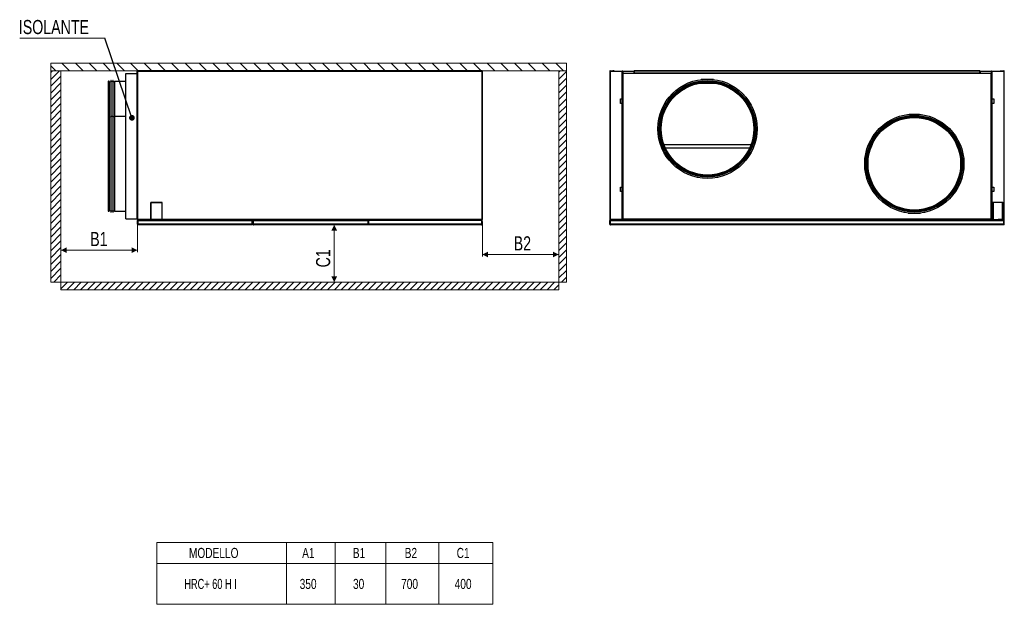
# Model space of a CAD drawing. Header units: millimetres. Extents: x 318 to 5748, y 437 to 3804.
# Tile 20 of 20: x 3170 to 5748, y 943 to 2473. Entities that reach past the tile are written whole.
import ezdxf

# ---------------------------------------------------------------- set-up
doc = ezdxf.new("R2010")
doc.units = ezdxf.units.MM
doc.header["$LTSCALE"] = 5
doc.styles.add('SLDTEXTSTYLE0', font='TXT', dxfattribs={"width": 0.75})
doc.styles.add('SLDTEXTSTYLE1', font='TXT', dxfattribs={"width": 0.681818})
doc.dimstyles.new('SLDDIMSTYLE0', dxfattribs={"dimtxt": 37.041667, "dimasz": 15, "dimexe": 0, "dimexo": 0.0625, "dimgap": 9.260417, "dimtad": 1, "dimdec": 0, "dimrnd": 1e-09, "dimzin": 12, "dimdsep": 46, "dimtxsty": 'SLDTEXTSTYLE0', "dimsah": 1, "dimcen": 0.09, "dimadec": 0, "dimazin": 3, "dimtfac": 1, "dimtdec": 0, "dimtofl": 0, "dimtmove": 0, "dimatfit": 3, "dimfxl": 1, "dimfrac": 2, "dimtolj": 1, "dimtzin": 12, "dimarcsym": 0})
doc.dimstyles.new('SLDDIMSTYLE1', dxfattribs={"dimtxt": 0.18, "dimasz": 15, "dimexe": 0, "dimexo": 0.0625, "dimgap": 0, "dimtad": 0, "dimtih": 1, "dimtoh": 1, "dimdec": 0, "dimrnd": 1e-09, "dimzin": 0, "dimdsep": 46, "dimtxsty": 'Standard', "dimblk1": 'DOT', "dimblk2": 'DOT', "dimsah": 1, "dimcen": 0.09, "dimadec": 0, "dimazin": 0, "dimtfac": 15, "dimtdec": 0, "dimtofl": 0, "dimtmove": 0, "dimatfit": 3, "dimldrblk": 'DOT', "dimfxl": 1, "dimfrac": 2, "dimtolj": 1, "dimtzin": 0, "dimarcsym": 0})

# ---------------------------------------------------------------- blocks, each defined once
blk = doc.blocks.new('SW_TABLEANNOTATION_0')
at = {"color": 0, "linetype": 'Continuous', "lineweight": 18}
for p, q in [((0, 0), (0, -55.5)), ((0, 0), (339.3, 0)), ((339.3, 0), (339.3, -55.5)), ((339.3, 0), (466.8, 0)), ((466.8, 0), (466.8, -55.5)), ((466.8, 0), (598.9, 0)), ((598.9, 0), (598.9, -55.5)), ((598.9, 0), (738.3, 0)), ((738.3, 0), (738.3, -55.5)), ((738.3, 0), (879.3, 0)), ((879.3, 0), (879.3, -55.5)), ((0, -55.5), (0, -162.2)), ((0, -55.5), (339.3, -55.5)), ((339.3, -55.5), (339.3, -162.2)), ((339.3, -55.5), (466.8, -55.5)), ((466.8, -55.5), (466.8, -162.2)), ((466.8, -55.5), (598.9, -55.5)), ((598.9, -55.5), (598.9, -162.2)), ((598.9, -55.5), (738.3, -55.5)), ((738.3, -55.5), (738.3, -162.2)), ((738.3, -55.5), (879.3, -55.5)), ((879.3, -55.5), (879.3, -162.2)), ((0, -162.2), (339.3, -162.2)), ((339.3, -162.2), (466.8, -162.2)), ((466.8, -162.2), (598.9, -162.2)), ((598.9, -162.2), (738.3, -162.2)), ((738.3, -162.2), (879.3, -162.2))]:
    blk.add_line(p, q, dxfattribs=at)
at = {"color": 0, "linetype": 'Continuous', "lineweight": 0, "attachment_point": 1}
for s, insert, char_height, style in [('MODELLO', (83.8, -14.5), 26.46, 'SLDTEXTSTYLE0'), ('A1', (380.2, -14.5), 26.46, 'SLDTEXTSTYLE0'), ('B1', (512.9, -14.5), 26.46, 'SLDTEXTSTYLE0'), ('B2', (648.7, -14.5), 26.46, 'SLDTEXTSTYLE0'), ('C1', (784.7, -14.5), 26.46, 'SLDTEXTSTYLE0'), ('HRC+ 60 H I', (71.6, -95.6), 26.458, 'SLDTEXTSTYLE1'), ('350', (373.7, -95.6), 26.46, 'SLDTEXTSTYLE0'), ('30', (513.3, -95.6), 26.46, 'SLDTEXTSTYLE0'), ('700', (639.3, -95.6), 26.46, 'SLDTEXTSTYLE0'), ('400', (779.5, -95.6), 26.46, 'SLDTEXTSTYLE0')]:
    blk.add_mtext(s, dxfattribs=dict(at, insert=insert, char_height=char_height, style=style))
blk = doc.blocks.new('_D_3')
at = {"color": 1, "linetype": 'Continuous', "lineweight": 0}
for p, q in [((3477.7, 1945.4), (3477.7, 1864.8)), ((3477.7, 1869.8), (3277.7, 1869.8))]:
    blk.add_line(p, q, dxfattribs=at)
at = {"color": 1, "linetype": 'Continuous', "lineweight": 18}
for points in [[(3277.7, 1869.8), (3292.7, 1862.3), (3292.7, 1877.3)], [(3477.7, 1869.8), (3462.7, 1877.3), (3462.7, 1862.3)]]:
    blk.add_solid(points, dxfattribs=at)
at = {"color": 1, "linetype": 'Continuous', "lineweight": 18, "insert": (3354.3, 1917.6), "char_height": 37.04, "attachment_point": 1, "style": 'SLDTEXTSTYLE0'}
blk.add_mtext('B1', dxfattribs=at)
blk = doc.blocks.new('_D_4')
at = {"color": 1, "linetype": 'Continuous', "lineweight": 0}
for p, q in [((4381, 1945.4), (4381, 1853.5)), ((4381, 1858.5), (4581, 1858.5))]:
    blk.add_line(p, q, dxfattribs=at)
at = {"color": 1, "linetype": 'Continuous', "lineweight": 18}
for points in [[(4381, 1858.5), (4396, 1851), (4396, 1866)], [(4581, 1858.5), (4566, 1866), (4566, 1851)]]:
    blk.add_solid(points, dxfattribs=at)
at = {"color": 1, "linetype": 'Continuous', "lineweight": 18, "insert": (4463.1, 1906.3), "char_height": 37.04, "attachment_point": 1, "style": 'SLDTEXTSTYLE0'}
blk.add_mtext('B2', dxfattribs=at)
blk = doc.blocks.new('_D_5')
at = {"color": 1, "linetype": 'Continuous', "lineweight": 0}
blk.add_line((3993.3, 1936.4), (3993.3, 1786.4), dxfattribs=at)
at = {"color": 1, "linetype": 'Continuous', "lineweight": 18}
for points in [[(3993.3, 1936.4), (3985.8, 1921.4), (4000.8, 1921.4)], [(3993.3, 1786.4), (4000.8, 1801.4), (3985.8, 1801.4)]]:
    blk.add_solid(points, dxfattribs=at)
at = {"color": 1, "linetype": 'Continuous', "lineweight": 18, "insert": (3945.6, 1824.8), "char_height": 37.04, "attachment_point": 1, "rotation": 90, "style": 'SLDTEXTSTYLE0'}
blk.add_mtext('C1', dxfattribs=at)
blk = doc.blocks.new('SW_NOTE_0')
at = {"color": 0, "linetype": 'Continuous', "lineweight": 0}
blk.add_line((-222.9, 0), (0, 0), dxfattribs=at)
at = {"color": 0, "linetype": 'Continuous', "lineweight": 0, "insert": (-225.1, 47.8), "char_height": 37.04, "attachment_point": 1, "style": 'SLDTEXTSTYLE0'}
blk.add_mtext('ISOLANTE', dxfattribs=at)
blk = doc.blocks.new('_Dot')
at = {"color": 0, "linetype": 'ByBlock', "lineweight": -2}
blk.add_line((-0.5, 0), (-1, 0), dxfattribs=at)
at = {"color": 0, "linetype": 'ByBlock', "const_width": 0.5}
blk.add_lwpolyline([(-0.25, 0, 1), (0.25, 0, 1)], format="xyb", close=True, dxfattribs=at)

msp = doc.modelspace()

# ---------------------------------------------------------------- hatches: boundary and pattern name
at = {"linetype": 'Continuous'}
h = msp.add_hatch(dxfattribs=at)
h.set_pattern_fill('ANSI31', scale=8, angle=90, style=0)
h.paths.add_polyline_path([(3250.9, 2359.6), (3250.9, 2339.6), (3277.7, 2339.6), (4581, 2339.6), (4601, 2339.6), (4601, 2359.6)], flags=0)
h = msp.add_hatch(dxfattribs=at)
h.set_pattern_fill('ANSI31', color=1, scale=4, style=0)
h.paths.add_polyline_path([(3250.9, 1786.4), (3277.7, 1786.4), (3277.7, 2339.6), (3250.9, 2339.6)], flags=0)
h = msp.add_hatch(dxfattribs=at)
h.set_pattern_fill('ANSI31', color=1, scale=4, style=0)
h.paths.add_polyline_path([(4601, 2339.6), (4581, 2339.6), (4581, 1786.4), (4601, 1786.4)], flags=0)
h = msp.add_hatch(dxfattribs=at)
h.set_pattern_fill('ANSI31', color=1, scale=4, style=0)
h.paths.add_polyline_path([(3277.7, 1786.4), (3277.7, 1766.4), (4581, 1766.4), (4581, 1786.4)], flags=0)

# ---------------------------------------------------------------- linework, layer by layer
at = {"color": 7, "linetype": 'Continuous', "lineweight": 18}
for p, q in [((3250.9, 2359.6), (4601, 2359.6)), ((3250.9, 2339.6), (3250.9, 2359.6)), ((4601, 2359.6), (4601, 2339.6)), ((4601, 2339.6), (3250.9, 2339.6))]:
    msp.add_line(p, q, dxfattribs=at)
at = {"color": 1, "linetype": 'Continuous', "lineweight": 18}
for p, q in [((3250.9, 2339.6), (3250.9, 1786.4)), ((3277.7, 1766.4), (3277.7, 2339.6)), ((4581, 2339.6), (4581, 1766.4)), ((4601, 1786.4), (4601, 2339.6)), ((3250.9, 1786.4), (4601, 1786.4)), ((4581, 1766.4), (3277.7, 1766.4))]:
    msp.add_line(p, q, dxfattribs=at)
at = {"color": 7, "linetype": 'Continuous', "lineweight": 25}
for p, q in [((3447.5, 2332.6), (3477.5, 2332.6)), ((3447.5, 1951.6), (3447.5, 2332.6)), ((3477.3, 2332.6), (3477.3, 2338.6)), ((3477.7, 2338.6), (3477.3, 2338.6)), ((3477.5, 1951.6), (3477.5, 2332.6)), ((3477.7, 2338.6), (3479, 2338.6)), ((3477.7, 2338.6), (3477.7, 1950.4)), ((3479, 1950.4), (3479, 2338.6)), ((3479, 2338.6), (3481, 2338.6)), ((3480.6, 2339.6), (3480.6, 2338.8)), ((3481, 2339.6), (3480.6, 2339.6)), ((3480.6, 2338.8), (3481, 2338.8)), ((3480.6, 2338.8), (3480.6, 2338.6)), ((4379.7, 2339.6), (3481, 2339.6)), ((3481, 2339.6), (3481, 2338.6)), ((3481, 2338.6), (4379.7, 2338.6)), ((4379.4, 2339.8), (4343.4, 2339.8)), ((4379.7, 2338.6), (4379.7, 2339.6)), ((4379.7, 2338.6), (4379.7, 1950.4)), ((4381, 2338.6), (4379.7, 2338.6)), ((4381, 1950.4), (4381, 2338.6)), ((4714.7, 2338.6), (4714.7, 1950.4)), ((4714.7, 2338.6), (4716, 2338.6)), ((4715.7, 2339.6), (4722.7, 2339.6)), ((4715.7, 2338.8), (4722.7, 2338.8)), ((4716, 2338.6), (4716, 1950.4)), ((4716, 2338.6), (4747.4, 2338.6)), ((4722.7, 2339.6), (4722.7, 2338.8)), ((4725.7, 2339.6), (4722.7, 2339.6)), ((4722.7, 2338.8), (4725.7, 2338.8)), ((4725.7, 2338.8), (4725.7, 2339.6)), ((4747.4, 2265.9), (4747.4, 2338.6)), ((4748.4, 2338.6), (4747.4, 2338.6)), ((4748.4, 2338.6), (4748.4, 2265.9)), ((4748.4, 2338.6), (4777.4, 2338.6)), ((5712.9, 2332.6), (4748.9, 2332.6)), ((4748.9, 2332.6), (4748.9, 1951.6)), ((4777.4, 2338.6), (4777.6, 2338.6)), ((4778.4, 2338.6), (4777.6, 2338.6)), ((4777.6, 2338.6), (4777.6, 2335.6)), ((4777.6, 2335.6), (4778.4, 2335.6)), ((4777.6, 2335.6), (4777.6, 2332.6)), ((4778.4, 2338.6), (4778.4, 2335.6)), ((4778.4, 2335.6), (4778.4, 2332.6)), ((5683.7, 2339.8), (4778.7, 2339.8)), ((4778.7, 2339.8), (4778.7, 2339.4)), ((4778.7, 2339.4), (5683.7, 2339.4)), ((4778.7, 2339.4), (4778.7, 2333.7)), ((5683.7, 2333.7), (4778.7, 2333.7)), ((4778.7, 2333.5), (4778.7, 2333.7)), ((4778.7, 2333.5), (4778.7, 2332.8)), ((4781.7, 2333.5), (4778.7, 2333.5)), ((4781.7, 2332.8), (4778.7, 2332.8)), ((4778.7, 2332.8), (4778.7, 2332.6)), ((4781.7, 2332.8), (4781.7, 2333.5)), ((5680.7, 2333.5), (4781.7, 2333.5)), ((5680.7, 2332.8), (4781.7, 2332.8)), ((5680.7, 2332.8), (5680.7, 2333.5)), ((5683.7, 2333.5), (5680.7, 2333.5)), ((5683.7, 2332.8), (5680.7, 2332.8)), ((5683.7, 2339.4), (5683.7, 2339.8)), ((5683.7, 2339.4), (5683.7, 2333.7)), ((5683.7, 2333.7), (5683.7, 2333.5)), ((5683.7, 2332.8), (5683.7, 2333.5)), ((5683.7, 2332.8), (5683.7, 2332.6)), ((5683.9, 2335.6), (5683.9, 2338.6)), ((5684.7, 2338.6), (5683.9, 2338.6)), ((5683.9, 2335.6), (5684.7, 2335.6)), ((5683.9, 2332.6), (5683.9, 2335.6)), ((5684.7, 2335.6), (5684.7, 2338.6)), ((5684.7, 2338.6), (5684.9, 2338.6)), ((5684.7, 2332.6), (5684.7, 2335.6)), ((5684.9, 2338.6), (5713.9, 2338.6)), ((5712.9, 1951.6), (5712.9, 2332.6)), ((5713.5, 2316.8), (5713.5, 2331.3)), ((5713.9, 2265.9), (5713.9, 2338.6)), ((5714.9, 2338.6), (5713.9, 2338.6)), ((5714.9, 2338.6), (5714.9, 2265.9)), ((5714.9, 2338.6), (5746.3, 2338.6)), ((5736.6, 2339.6), (5736.6, 2338.8)), ((5736.6, 2339.6), (5739.6, 2339.6)), ((5736.6, 2338.8), (5739.6, 2338.8)), ((5739.6, 2338.8), (5739.6, 2339.6)), ((5739.6, 2339.6), (5746.6, 2339.6)), ((5746.6, 2338.8), (5739.6, 2338.8)), ((5746.3, 2338.6), (5746.3, 1950.4)), ((5746.3, 2338.6), (5747.6, 2338.6)), ((5747.6, 1950.4), (5747.6, 2338.6)), ((3404, 2312), (3401.9, 2312)), ((3404, 2220.4), (3404, 2312)), ((3407.9, 2309.8), (3404.2, 2310.8)), ((3408.9, 2314.3), (3407.9, 2314.3)), ((3407.9, 2314.3), (3407.9, 2222.7)), ((3408.9, 2222.7), (3408.9, 2314.3)), ((3413.6, 2311.3), (3408.9, 2311.3)), ((3414.6, 2314.3), (3413.6, 2314.3)), ((3413.6, 2314.3), (3413.6, 2222.7)), ((3414.6, 2222.7), (3414.6, 2314.3)), ((3417.8, 2311.7), (3414.6, 2309.8)), ((3447.5, 2311.8), (3418.3, 2311.8)), ((3477.7, 2316.8), (3477.5, 2316.8)), ((3477.7, 2311.8), (3477.5, 2311.8)), ((4996.3, 2306.2), (4944.5, 2306.2)), ((4986.5, 2316.8), (4954.3, 2316.8)), ((5713.5, 2316.8), (5712.9, 2316.8)), ((5713.2, 2302), (5712.9, 2302)), ((5713.2, 2302), (5713.2, 2299)), ((5713.2, 2299), (5713.2, 2274.5)), ((4748.7, 2274), (4748.4, 2274)), ((4748.4, 2272), (4748.7, 2272)), ((4748.7, 2272), (4748.9, 2272)), ((5713.7, 2274), (5713.9, 2274)), ((5713.9, 2272), (5713.7, 2272)), ((4742.4, 2265.9), (4747.4, 2265.9)), ((4742.4, 2253.9), (4742.4, 2265.9)), ((4747.4, 2253.9), (4742.4, 2253.9)), ((4746.9, 2265.4), (4746.4, 2264.9)), ((4746.4, 2264.9), (4746.4, 2254.9)), ((4746.4, 2254.9), (4746.9, 2254.4)), ((4747.6, 2265.4), (4746.9, 2265.4)), ((4746.9, 2265.4), (4746.9, 2254.4)), ((4746.9, 2254.4), (4747.6, 2254.4)), ((4748.4, 2265.9), (4747.4, 2265.9)), ((4747.4, 2035.2), (4747.4, 2253.9)), ((4747.4, 2253.9), (4748.4, 2253.9)), ((4747.6, 2265.9), (4747.6, 2265.3)), ((4748.4, 2265.3), (4747.6, 2265.3)), ((4747.6, 2265.3), (4747.6, 2263.4)), ((4747.6, 2256.3), (4747.6, 2254.5)), ((4748.4, 2254.5), (4747.6, 2254.5)), ((4747.6, 2254.5), (4747.6, 2253.9)), ((4748, 2263.4), (4748, 2256.3)), ((4748.4, 2263.3), (4748.2, 2263.3)), ((4748.4, 2256.5), (4748.2, 2256.5)), ((4748.4, 2265.9), (4748.4, 2265.3)), ((4748.4, 2265.3), (4748.4, 2263.3)), ((4748.9, 2263.1), (4748.4, 2264.5)), ((4748.4, 2255.2), (4748.9, 2256.6)), ((4748.4, 2256.5), (4748.4, 2254.5)), ((4748.4, 2254.5), (4748.4, 2253.9)), ((4748.4, 2253.9), (4748.4, 2035.2)), ((5713.5, 2263.1), (5712.9, 2263.1)), ((5712.9, 2256.6), (5713.5, 2256.6)), ((5713.9, 2264.2), (5713.5, 2263.1)), ((5713.5, 2256.6), (5713.5, 2263.1)), ((5713.5, 2256.6), (5713.9, 2255.5)), ((5714.9, 2265.9), (5713.9, 2265.9)), ((5713.9, 2265.3), (5713.9, 2265.9)), ((5713.9, 2265.3), (5714.7, 2265.3)), ((5713.9, 2263.3), (5713.9, 2265.3)), ((5713.9, 2263.3), (5714, 2263.3)), ((5713.9, 2256.5), (5714, 2256.5)), ((5713.9, 2254.5), (5713.9, 2256.5)), ((5713.9, 2254.5), (5714.7, 2254.5)), ((5713.9, 2253.9), (5713.9, 2254.5)), ((5713.9, 2035.2), (5713.9, 2253.9)), ((5714.9, 2253.9), (5713.9, 2253.9)), ((5714.3, 2256.2), (5714.3, 2263.5)), ((5714.7, 2265.3), (5714.7, 2265.9)), ((5715.5, 2265.4), (5714.7, 2265.4)), ((5714.7, 2263.5), (5714.7, 2265.3)), ((5714.7, 2254.5), (5714.7, 2256.2)), ((5714.7, 2253.9), (5714.7, 2254.5)), ((5714.7, 2254.4), (5715.5, 2254.4)), ((5714.9, 2265.9), (5719.9, 2265.9)), ((5714.9, 2253.9), (5714.9, 2035.2)), ((5719.9, 2253.9), (5714.9, 2253.9)), ((5716, 2264.9), (5715.5, 2265.4)), ((5715.5, 2254.4), (5715.5, 2265.4)), ((5715.5, 2254.4), (5716, 2254.9)), ((5716, 2259.9), (5716, 2264.9)), ((5716, 2254.9), (5716, 2259.9)), ((5719.9, 2265.9), (5719.9, 2253.9)), ((3401, 2219.5), (3401, 1972.9)), ((3404, 2220.4), (3401.9, 2220.4)), ((3404, 1972), (3404, 2220.4)), ((3407.9, 2218.2), (3404.2, 2219.2)), ((3408.9, 2222.7), (3407.9, 2222.7)), ((3407.9, 2222.7), (3407.9, 1969.7)), ((3408.9, 1969.7), (3408.9, 2222.7)), ((3413.6, 2219.7), (3408.9, 2219.7)), ((3414.6, 2222.7), (3413.6, 2222.7)), ((3413.6, 2222.7), (3413.6, 1969.7)), ((3414.6, 1969.7), (3414.6, 2222.7)), ((3417.8, 2220.1), (3414.6, 2218.2)), ((3447.5, 2220.2), (3418.3, 2220.2)), ((3477.7, 2220.2), (3477.5, 2220.2)), ((4856.5, 2146.2), (5084.2, 2146.2)), ((4742.4, 2035.2), (4747.4, 2035.2)), ((4742.4, 2023.2), (4742.4, 2035.2)), ((4747.4, 2023.2), (4742.4, 2023.2)), ((4746.9, 2034.7), (4746.4, 2034.2)), ((4746.4, 2034.2), (4746.4, 2024.2)), ((4746.4, 2024.2), (4746.9, 2023.7)), ((4747.6, 2034.7), (4746.9, 2034.7)), ((4746.9, 2034.7), (4746.9, 2023.7)), ((4746.9, 2023.7), (4747.6, 2023.7)), ((4748.4, 2035.2), (4747.4, 2035.2)), ((4747.4, 1950.4), (4747.4, 2023.2)), ((4747.4, 2023.2), (4748.4, 2023.2)), ((4747.6, 2035.2), (4747.6, 2034.6)), ((4747.6, 2034.6), (4748.4, 2034.6)), ((4747.6, 2034.6), (4747.6, 2032.7)), ((4747.6, 2025.7), (4747.6, 2023.8)), ((4748.4, 2023.8), (4747.6, 2023.8)), ((4747.6, 2023.8), (4747.6, 2023.2)), ((4748, 2032.7), (4748, 2025.7)), ((4748.4, 2032.6), (4748.2, 2032.6)), ((4748.4, 2025.8), (4748.2, 2025.8)), ((4748.4, 2035.2), (4748.4, 2034.6)), ((4748.4, 2034.6), (4748.4, 2032.6)), ((4748.9, 2032.4), (4748.4, 2033.8)), ((4748.4, 2024.6), (4748.9, 2025.9)), ((4748.4, 2025.8), (4748.4, 2023.8)), ((4748.4, 2023.8), (4748.4, 2023.2)), ((4748.4, 2023.2), (4748.4, 1950.4)), ((5713.5, 2032.4), (5712.9, 2032.4)), ((5712.9, 2025.9), (5713.5, 2025.9)), ((5713.9, 2033.6), (5713.5, 2032.4)), ((5713.5, 2025.9), (5713.5, 2032.4)), ((5713.5, 2025.9), (5713.9, 2024.8)), ((5714.9, 2035.2), (5713.9, 2035.2)), ((5713.9, 2034.6), (5713.9, 2035.2)), ((5713.9, 2034.6), (5714.7, 2034.6)), ((5713.9, 2032.6), (5713.9, 2034.6)), ((5713.9, 2032.6), (5714, 2032.6)), ((5713.9, 2025.8), (5714, 2025.8)), ((5713.9, 2023.8), (5713.9, 2025.8)), ((5713.9, 2023.8), (5714.7, 2023.8)), ((5713.9, 2023.2), (5713.9, 2023.8)), ((5713.9, 1950.4), (5713.9, 2023.2)), ((5714.9, 2023.2), (5713.9, 2023.2)), ((5714.3, 2025.6), (5714.3, 2032.8)), ((5714.7, 2034.6), (5714.7, 2035.2)), ((5715.5, 2034.7), (5714.7, 2034.7)), ((5714.7, 2032.8), (5714.7, 2034.6)), ((5714.7, 2023.8), (5714.7, 2025.6)), ((5714.7, 2023.2), (5714.7, 2023.8)), ((5714.7, 2023.7), (5715.5, 2023.7)), ((5714.9, 2035.2), (5719.9, 2035.2)), ((5714.9, 2023.2), (5714.9, 1950.4)), ((5719.9, 2023.2), (5714.9, 2023.2)), ((5716, 2034.2), (5715.5, 2034.7)), ((5715.5, 2023.7), (5715.5, 2034.7)), ((5715.5, 2023.7), (5716, 2024.2)), ((5716, 2029.2), (5716, 2034.2)), ((5716, 2024.2), (5716, 2029.2)), ((5719.9, 2035.2), (5719.9, 2023.2)), ((3512.7, 1994.9), (3512.7, 1980.2)), ((3519.4, 1994.9), (3512.7, 1994.9)), ((3513.2, 1980.2), (3513.2, 1994.4)), ((3513.2, 1994.4), (3519.4, 1994.4)), ((3519.4, 1994.4), (3519.4, 1994.9)), ((3535.4, 1994.9), (3519.9, 1994.9)), ((3519.9, 1994.9), (3519.9, 1994.4)), ((3519.9, 1994.4), (3535.4, 1994.4)), ((3535.4, 1994.4), (3535.4, 1994.9)), ((3542.7, 1994.9), (3535.9, 1994.9)), ((3535.9, 1994.9), (3535.9, 1994.4)), ((3535.9, 1994.4), (3542.2, 1994.4)), ((3542.2, 1994.4), (3542.2, 1980.2)), ((3542.7, 1980.2), (3542.7, 1994.9)), ((5717.6, 1995.4), (5722.3, 1995.4)), ((5717.6, 1985.8), (5717.6, 1995.4)), ((5718.1, 1985.8), (5717.6, 1985.8)), ((5717.6, 1985.3), (5718.1, 1985.3)), ((5717.6, 1975.7), (5717.6, 1985.3)), ((5718.1, 1994.9), (5718.1, 1985.8)), ((5722.3, 1994.9), (5718.1, 1994.9)), ((5718.1, 1985.3), (5718.1, 1975.7)), ((5722.3, 1995.4), (5722.3, 1994.9)), ((5722.8, 1995.4), (5730.3, 1995.4)), ((5722.8, 1994.9), (5722.8, 1995.4)), ((5730.3, 1994.9), (5722.8, 1994.9)), ((5730.3, 1995.4), (5730.3, 1994.9)), ((5730.8, 1995.4), (5738.3, 1995.4)), ((5730.8, 1994.9), (5730.8, 1995.4)), ((5738.3, 1994.9), (5730.8, 1994.9)), ((5738.3, 1995.4), (5738.3, 1994.9)), ((5738.8, 1995.4), (5743.6, 1995.4)), ((5738.8, 1994.9), (5738.8, 1995.4)), ((5743.1, 1994.9), (5738.8, 1994.9)), ((5743.1, 1985.8), (5743.1, 1994.9)), ((5743.6, 1985.8), (5743.1, 1985.8)), ((5743.1, 1985.3), (5743.6, 1985.3)), ((5743.1, 1975.7), (5743.1, 1985.3)), ((5743.6, 1995.4), (5743.6, 1985.8)), ((5743.6, 1985.3), (5743.6, 1975.7)), ((3401.9, 1972), (3404, 1972)), ((3404.2, 1973.3), (3407.9, 1974.2)), ((3407.9, 1969.7), (3408.9, 1969.7)), ((3408.9, 1972.7), (3413.6, 1972.7)), ((3413.6, 1969.7), (3414.6, 1969.7)), ((3414.6, 1974.2), (3417.8, 1972.4)), ((3418.3, 1972.2), (3447.5, 1972.2)), ((3477.5, 1972.2), (3477.7, 1972.2)), ((3512.7, 1980.2), (3513.2, 1980.2)), ((3512.7, 1979.7), (3512.7, 1964.7)), ((3513.2, 1979.7), (3512.7, 1979.7)), ((3512.7, 1967.2), (3513.2, 1967.2)), ((3512.7, 1964.7), (3513.2, 1964.7)), ((3513.2, 1964.2), (3512.7, 1964.2)), ((3512.7, 1964.2), (3512.7, 1950.4)), ((3513.2, 1964.7), (3513.2, 1979.7)), ((3513.2, 1950.4), (3513.2, 1964.2)), ((3542.2, 1980.2), (3542.7, 1980.2)), ((3542.7, 1979.7), (3542.2, 1979.7)), ((3542.2, 1979.7), (3542.2, 1964.7)), ((3542.2, 1967.2), (3542.7, 1967.2)), ((3542.2, 1964.7), (3542.7, 1964.7)), ((3542.7, 1964.2), (3542.2, 1964.2)), ((3542.2, 1964.2), (3542.2, 1950.4)), ((3542.7, 1964.7), (3542.7, 1979.7)), ((3542.7, 1950.4), (3542.7, 1964.2)), ((4748.4, 1967.2), (4748.9, 1967.2)), ((5495.9, 1967.2), (5528.1, 1967.2)), ((5712.9, 1967.2), (5713.2, 1967.2)), ((5713.2, 1952.7), (5713.2, 1967.2)), ((5713.2, 1958.2), (5713.2, 1967.2)), ((5713.2, 1967.2), (5713.9, 1967.2)), ((5718.1, 1975.7), (5717.6, 1975.7)), ((5717.6, 1975.2), (5718.1, 1975.2)), ((5717.6, 1963.6), (5717.6, 1975.2)), ((5718.1, 1963.6), (5717.6, 1963.6)), ((5717.6, 1963.1), (5718.1, 1963.1)), ((5717.6, 1955.7), (5717.6, 1963.1)), ((5718.1, 1975.2), (5718.1, 1963.6)), ((5718.1, 1963.1), (5718.1, 1955.7)), ((5743.6, 1975.7), (5743.1, 1975.7)), ((5743.1, 1975.2), (5743.6, 1975.2)), ((5743.1, 1963.6), (5743.1, 1975.2)), ((5743.6, 1963.6), (5743.1, 1963.6)), ((5743.1, 1963.1), (5743.6, 1963.1)), ((5743.1, 1955.7), (5743.1, 1963.1)), ((5743.6, 1975.2), (5743.6, 1963.6)), ((5743.6, 1963.1), (5743.6, 1955.7)), ((3447.5, 1951.6), (3477.5, 1951.6)), ((3477.3, 1950.4), (3477.3, 1951.6)), ((3477.3, 1950.4), (3477.7, 1950.4)), ((3477.7, 1950.4), (3479, 1950.4)), ((3477.7, 1947.4), (3478.7, 1947.4)), ((3477.7, 1937.9), (3477.7, 1947.4)), ((3478.7, 1949.4), (3481, 1949.4)), ((3478.7, 1947.4), (3478.7, 1949.4)), ((3478.7, 1947.5), (3478.7, 1947.4)), ((3478.7, 1947.4), (3778.7, 1947.4)), ((3478.7, 1937.9), (3478.7, 1947.4)), ((3478.7, 1947.4), (3478.7, 1937.9)), ((3778.7, 1937.9), (3478.7, 1937.9)), ((3478.7, 1936.5), (3478.7, 1937.9)), ((3478.7, 1936.5), (3478.7, 1937.9)), ((3481, 1950.4), (3479, 1950.4)), ((3778.2, 1936.4), (3479.2, 1936.4)), ((3480.6, 1950.4), (3480.6, 1950.2)), ((3480.6, 1950.2), (3480.6, 1949.4)), ((3481, 1950.2), (3480.6, 1950.2)), ((3512.7, 1950.4), (3481, 1950.4)), ((3481, 1950.4), (3481, 1949.4)), ((3481, 1949.4), (3512.7, 1949.4)), ((3512.7, 1951.4), (3513.2, 1951.4)), ((3512.7, 1949.4), (3512.7, 1950.4)), ((3513.2, 1950.2), (3512.7, 1950.2)), ((3512.7, 1949.4), (3513.2, 1949.4)), ((3542.2, 1950.4), (3513.2, 1950.4)), ((3513.2, 1950.4), (3513.2, 1949.4)), ((3513.2, 1949.4), (3542.2, 1949.4)), ((3542.2, 1951.4), (3542.7, 1951.4)), ((3542.2, 1949.4), (3542.2, 1950.4)), ((3542.7, 1950.2), (3542.2, 1950.2)), ((3542.2, 1949.4), (3542.7, 1949.4)), ((4379.7, 1950.4), (3542.7, 1950.4)), ((3542.7, 1950.4), (3542.7, 1949.4)), ((3542.7, 1949.4), (4379.7, 1949.4)), ((3778.7, 1947.4), (3778.7, 1949.4)), ((3778.7, 1948.4), (3779.3, 1948.4)), ((3778.7, 1937.9), (3778.7, 1947.4)), ((3778.7, 1937.9), (3778.7, 1947.4)), ((3778.7, 1947.4), (3779.7, 1947.4)), ((3778.7, 1936.5), (3778.7, 1937.9)), ((3778.7, 1936.5), (3778.7, 1937.9)), ((3779.7, 1937.9), (3779.7, 1947.4)), ((3780.3, 1947.4), (3781.3, 1947.4)), ((3780.3, 1947.4), (3780.3, 1937.9)), ((3781.3, 1947.4), (3781.3, 1949.4)), ((3781.3, 1947.4), (4081.3, 1947.4)), ((3781.3, 1937.9), (3781.3, 1947.4)), ((3781.3, 1947.4), (3781.3, 1937.9)), ((4081.3, 1937.9), (3781.3, 1937.9)), ((3781.3, 1937.9), (3781.3, 1936.5)), ((3781.3, 1937.9), (3781.3, 1936.5)), ((3781.3, 1936.5), (3781.3, 1936.5)), ((3781.8, 1936.4), (3781.7, 1936.4)), ((4080.8, 1936.4), (3781.8, 1936.4)), ((4080.9, 1936.4), (4080.8, 1936.4)), ((4081.3, 1947.4), (4081.3, 1949.4)), ((4081.3, 1947.4), (4081.3, 1937.9)), ((4081.3, 1947.4), (4081.3, 1937.9)), ((4082.3, 1947.4), (4081.3, 1947.4)), ((4081.3, 1936.5), (4081.3, 1937.9)), ((4081.3, 1936.5), (4081.3, 1937.9)), ((4081.3, 1936.5), (4081.3, 1936.5)), ((4082.2, 1947.2), (4083, 1947.2)), ((4082.2, 1938.2), (4082.2, 1947.2)), ((4082.3, 1947.2), (4082.3, 1947.4)), ((4380, 1949), (4083, 1949)), ((4083, 1947.2), (4083, 1949)), ((4380, 1947.2), (4083, 1947.2)), ((4083, 1947.2), (4083, 1938.2)), ((4083, 1947.2), (4083, 1938.2)), ((4380, 1938.2), (4083, 1938.2)), ((4083, 1938.2), (4083, 1936.7)), ((4083, 1936.7), (4083, 1938.2)), ((4379, 1936.4), (4084, 1936.4)), ((4097.3, 1949), (4097.3, 1949.4)), ((4103, 1949), (4103, 1949.4)), ((4103.8, 1949), (4103.8, 1949.4)), ((4103.8, 1949.4), (4103.8, 1949)), ((4173.8, 1949), (4173.8, 1949.4)), ((4173.8, 1949), (4173.8, 1949.4)), ((4174.6, 1949.4), (4174.6, 1949)), ((4345.5, 1949), (4341, 1949.4)), ((4379.7, 1949.4), (4379.7, 1950.4)), ((4379.7, 1950.4), (4381, 1950.4)), ((4379.7, 1950), (4380.5, 1950)), ((4379.7, 1950), (4380.5, 1950)), ((4380, 1947.2), (4380, 1949)), ((4380, 1947.3), (4380, 1947.2)), ((4380, 1938.2), (4380, 1947.2)), ((4380, 1947.2), (4380, 1938.2)), ((4380.8, 1947.2), (4380, 1947.2)), ((4380, 1936.7), (4380, 1938.2)), ((4380, 1936.7), (4380, 1938.2)), ((4380.8, 1938.2), (4380.8, 1947.2)), ((4716, 1950.4), (4714.7, 1950.4)), ((4714.7, 1947.4), (4714.7, 1937.9)), ((4714.8, 1937.9), (4714.8, 1947.4)), ((4727.7, 1950.2), (4715.7, 1950.2)), ((4716.8, 1949.4), (4715.7, 1949.4)), ((4715.8, 1937.9), (4715.8, 1947.4)), ((4715.8, 1947.4), (4725.8, 1947.4)), ((4715.8, 1947.4), (4715.8, 1937.9)), ((4715.8, 1947.2), (4715.8, 1947.2)), ((5746.6, 1937.9), (4715.8, 1937.9)), ((4715.8, 1936.5), (4715.8, 1937.9)), ((4715.8, 1936.5), (4715.8, 1937.9)), ((4747.4, 1950.4), (4716, 1950.4)), ((4716.3, 1936.4), (4716.2, 1936.4)), ((5746.1, 1936.4), (4716.3, 1936.4)), ((4725.5, 1948.2), (4716.5, 1948.2)), ((4716.8, 1949.4), (4723.8, 1949.4)), ((4723.8, 1948.4), (4716.8, 1948.4)), ((4723.8, 1948.4), (4723.8, 1949.4)), ((4725.8, 1949.4), (4723.8, 1949.4)), ((4723.8, 1949), (4725.5, 1949)), ((4725.5, 1948.2), (4725.5, 1949)), ((4725.5, 1949), (4725.5, 1948.2)), ((4725.5, 1949), (4725.8, 1949)), ((4725.5, 1948.2), (4725.8, 1948.2)), ((4725.5, 1947.4), (4725.5, 1948.2)), ((5736.6, 1949.4), (4725.8, 1949.4)), ((4725.8, 1949.4), (4725.8, 1947.4)), ((4725.8, 1947.4), (5736.6, 1947.4)), ((4727.7, 1950.2), (4727.7, 1949.4)), ((4730.7, 1950.2), (4727.7, 1950.2)), ((4730.7, 1949.4), (4730.7, 1950.2)), ((4747.4, 1950.4), (4748.4, 1950.4)), ((4757.9, 1950.4), (4748.4, 1950.4)), ((4748.9, 1951.6), (5712.9, 1951.6)), ((4749.2, 1951.6), (4749.2, 1951.5)), ((4749.2, 1951.5), (4749.2, 1951.6)), ((4749.7, 1951.4), (5712.7, 1951.4)), ((4757.9, 1949.4), (4757.9, 1951.4)), ((4758.7, 1951.4), (4758.7, 1949.4)), ((4758.7, 1951.4), (4758.7, 1949.4)), ((5703.7, 1949.4), (5703.7, 1951.4)), ((5703.7, 1949.4), (5703.7, 1951.4)), ((5704.5, 1951.4), (5704.5, 1949.4)), ((5713.9, 1950.4), (5704.5, 1950.4)), ((5713.2, 1958.2), (5713.2, 1952.2)), ((5713.2, 1958.2), (5713.2, 1958.2)), ((5713.2, 1951.5), (5713.2, 1952.7)), ((5713.2, 1951.5), (5713.2, 1952.2)), ((5713.2, 1952.2), (5713.2, 1952.2)), ((5714.9, 1950.4), (5713.9, 1950.4)), ((5714.9, 1950.4), (5717.6, 1950.4)), ((5718.1, 1955.7), (5717.6, 1955.7)), ((5717.6, 1955.2), (5718.1, 1955.2)), ((5717.6, 1950.4), (5717.6, 1955.2)), ((5718.1, 1950.4), (5717.6, 1950.4)), ((5718.1, 1955.2), (5718.1, 1950.4)), ((5718.1, 1950.4), (5743.1, 1950.4)), ((5731.6, 1950.2), (5731.6, 1949.4)), ((5734.6, 1950.2), (5731.6, 1950.2)), ((5734.6, 1949.4), (5734.6, 1950.2)), ((5746.6, 1950.2), (5734.6, 1950.2)), ((5736.6, 1947.4), (5736.6, 1949.4)), ((5738.6, 1949.4), (5736.6, 1949.4)), ((5736.6, 1949), (5736.8, 1949)), ((5736.6, 1948.2), (5736.8, 1948.2)), ((5736.6, 1947.4), (5746.6, 1947.4)), ((5736.8, 1949), (5736.8, 1948.2)), ((5738.6, 1949), (5736.8, 1949)), ((5736.8, 1949), (5736.8, 1948.2)), ((5736.8, 1948.2), (5745.8, 1948.2)), ((5736.8, 1948.2), (5736.8, 1947.4)), ((5738.6, 1949.4), (5738.6, 1948.4)), ((5745.6, 1949.4), (5738.6, 1949.4)), ((5738.6, 1948.4), (5745.6, 1948.4)), ((5743.6, 1955.7), (5743.1, 1955.7)), ((5743.1, 1955.2), (5743.6, 1955.2)), ((5743.1, 1950.4), (5743.1, 1955.2)), ((5743.6, 1950.4), (5743.1, 1950.4)), ((5743.6, 1955.2), (5743.6, 1950.4)), ((5746.3, 1950.4), (5743.6, 1950.4)), ((5746.6, 1949.4), (5745.6, 1949.4)), ((5746.3, 1950.4), (5747.6, 1950.4)), ((5746.6, 1937.9), (5746.6, 1947.4)), ((5746.6, 1937.9), (5746.6, 1947.4)), ((5746.6, 1947.2), (5746.6, 1947.2)), ((5746.6, 1936.5), (5746.6, 1937.9)), ((5746.6, 1937.9), (5746.6, 1936.5)), ((5747.6, 1937.9), (5747.6, 1947.4))]:
    msp.add_line(p, q, dxfattribs=at)
at = {"color": 8, "linetype": 'Continuous', "lineweight": 25}
for p, q in [((4777.4, 2338.6), (4777.4, 2332.6)), ((5684.9, 2332.6), (5684.9, 2338.6)), ((3401.9, 2312), (3401.9, 2220.4)), ((3404.2, 2310.8), (3404.2, 2219.2)), ((3417.8, 2311.7), (3417.8, 2220.1)), ((3418.3, 2311.8), (3418.3, 2220.2)), ((5712.9, 2299), (5713.2, 2299)), ((3401.9, 2220.4), (3401.9, 1972)), ((3404.2, 2219.2), (3404.2, 1973.3)), ((3417.8, 2220.1), (3417.8, 1972.4)), ((3418.3, 2220.2), (3418.3, 1972.2)), ((5080.3, 2136.7), (4860.5, 2136.7)), ((3513.2, 1952.7), (3512.7, 1952.7)), ((3512.7, 1950.4), (3513.2, 1950.4)), ((3542.7, 1952.7), (3542.2, 1952.7)), ((3542.2, 1950.4), (3542.7, 1950.4)), ((4095.3, 1949.4), (4095.3, 1949)), ((4715.8, 1938.2), (4715.8, 1938.2)), ((5713.2, 1952.7), (5712.9, 1952.7)), ((5746.6, 1938.2), (5746.6, 1938.2))]:
    msp.add_line(p, q, dxfattribs=at)
at = {"color": 7, "linetype": 'Continuous', "lineweight": 25, "flags": 128}
for points in [[(5713.7, 2272), (5713.2, 2272.1), (5712.9, 2272.2)], [(4749.2, 1951.5), (4749, 1951.6), (4749, 1951.6)]]:
    msp.add_lwpolyline(points, dxfattribs=at)
at = {"color": 7, "linetype": 'Continuous', "lineweight": 25}
for centre, radius in [((4970.4, 2187.8), 130), ((4970.4, 2187.8), 126.5), ((4970.4, 2187.8), 124.2), ((4970.4, 2187.8), 122.2), ((4970.4, 2187.8), 122.2), ((4970.4, 2187.8), 121.2), ((4970.4, 2187.8), 121.2), ((5512, 2096.2), 130), ((5512, 2096.2), 126.5), ((5512, 2096.2), 124.2), ((5512, 2096.2), 122.2), ((5512, 2096.2), 122.2), ((5512, 2096.2), 121.2), ((5512, 2096.2), 121.2)]:
    msp.add_circle(centre, radius, dxfattribs=at)
for centre, radius, start, end in [((3478.8, 2331.3), 1.3, 147.7958, 180), ((4343.4, 2338.6), 1.2, 90, 123.5573), ((4379.4, 2338.6), 1.2, 0, 90), ((4379.4, 2338.6), 0.5, 0, 57.3164), ((4715.7, 2338.6), 1, 90, 180), ((4715.7, 2338.6), 0.2, 90, 180), ((5712.2, 2331.3), 1.3, 0, 57.421), ((5746.6, 2338.6), 1, 0, 90), ((5746.6, 2338.6), 0.2, 0, 90), ((3401.9, 2311.1), 0.9, 90, 180), ((3403.9, 2309.9), 0.9, 75.5225, 90), ((3418.3, 2310.8), 1, 90, 120), ((4748.7, 2274.5), 0.5, 270, 293.5782), ((5713.7, 2274.5), 0.5, 180, 270), ((3401.9, 2219.5), 0.9, 90, 180), ((3403.9, 2218.3), 0.9, 75.5225, 90), ((3418.3, 2219.2), 1, 90, 120), ((3401.9, 1972.9), 0.9, 180, 270), ((3403.9, 1974.1), 0.9, 270, 284.4775), ((3418.3, 1973.2), 1, 240, 270), ((3479.7, 1947.4), 2, 119.9065, 180), ((3479.2, 1937.9), 1.5, 180, 250.5288), ((3479.2, 1937.9), 1.5, 250.5288, 270), ((3778.2, 1937.9), 1.5, 270, 289.4712), ((3778.2, 1937.9), 1.5, 289.4712, 0), ((3779.3, 1947.4), 2, 0, 90), ((3779.3, 1947.4), 1, 0, 90), ((3781.8, 1937.9), 1.5, 180, 250.5288), ((3781.8, 1937.9), 1.5, 250.5288, 270), ((4080.8, 1937.9), 1.5, 270, 289.4712), ((4083.3, 1947.4), 2, 90, 180), ((4080.8, 1937.9), 1.5, 289.4712, 348.3411), ((4084, 1938.2), 1.8, 180, 236.251), ((4083.3, 1947.4), 1, 109.451, 180), ((4084, 1938.2), 1.8, 236.251, 270), ((4345.6, 1951), 2, 265, 270), ((4379, 1938.2), 1.8, 270, 303.749), ((4379.1, 1950.5), 1.5, 270, 340.5288), ((4379, 1947.2), 1.8, 0, 56.3275), ((4379, 1938.2), 1.8, 303.749, 360), ((4379.1, 1950.5), 1.5, 340.5288, 360), ((4715.7, 1950.4), 1, 180, 270), ((4716.7, 1947.4), 2, 90, 180), ((4716.8, 1947.4), 2, 90, 180), ((4716.3, 1937.9), 1.5, 180, 250.5288), ((4715.7, 1950.4), 0.2, 180, 270), ((4716.8, 1947.4), 1, 90, 180), ((4716.3, 1937.9), 1.5, 250.5288, 270), ((4716.2, 1937.9), 1.5, 254.1373, 270), ((4716.5, 1947.2), 1, 90, 114.4473), ((4749.7, 1952.7), 1.3, 180, 232.0201), ((4749.7, 1952.7), 1.3, 247.3801, 270), ((5712.7, 1952.7), 1.3, 270, 292.6199), ((5712.7, 1952.7), 1.3, 292.6199, 338.555), ((5745.6, 1947.4), 2, 0, 90), ((5745.6, 1947.4), 1, 0, 90), ((5745.8, 1947.2), 1, 53.1301, 90), ((5746.1, 1937.9), 1.5, 270, 289.4712), ((5746.6, 1950.4), 0.2, 270, 0), ((5746.6, 1950.4), 1, 270, 0), ((5746.1, 1937.9), 1.5, 289.4712, 0)]:
    msp.add_arc(centre, radius, start, end, dxfattribs=at)
for centre, major_axis, ratio, start_param, end_param in [((3479.2, 1937.9), (0, 1.5), 0.994343, 2.801756, 3.141593), ((3778.2, 1937.9), (0, 1.5), 0.994343, 3.141593, 3.48143), ((3781.8, 1937.9), (0, 1.5), 0.994343, 2.801756, 3.141593), ((3781.7, 1937.9), (0, 1.5), 0.994343, 2.864736, 3.141593), ((4080.8, 1937.9), (0, 1.5), 0.994343, 3.141593, 3.48143), ((4080.9, 1937.9), (0, 1.5), 0.994343, 3.141593, 3.418449), ((4084, 1938.2), (0, 1.8), 0.998, 2.552562, 3.141593), ((4379, 1938.2), (0, 1.8), 0.998, 3.141593, 3.730624), ((4379.1, 1950.5), (1.5, 0), 0.994343, 5.943348, 6.283185), ((4716.3, 1937.9), (0, 1.5), 0.994343, 2.801756, 3.141593), ((4749.7, 1952.7), (0, 1.3), 0.994343, 2.746802, 3.141593), ((5712.7, 1952.7), (0, 1.3), 0.994343, 3.141593, 3.536384), ((5746.1, 1937.9), (0, 1.5), 0.994343, 3.141593, 3.48143)]:
    msp.add_ellipse(centre, major_axis=major_axis, ratio=ratio, start_param=start_param, end_param=end_param, dxfattribs=at)
for points, knots in [([(3401, 2311.1), (3401, 2311), (3401, 2310.8), (3401, 2309.2), (3401, 2306.5), (3401, 2303.1), (3401, 2299.3), (3401, 2295.4), (3401, 2290.4), (3401, 2283.7), (3401, 2276.1), (3401, 2268.9), (3401, 2262.3), (3401, 2255.4), (3401, 2248.2), (3401, 2240.8), (3401, 2232.1), (3401, 2225.1), (3401, 2220.5), (3401, 2219.9)], [0, 0, 0, 0, 0.068803, 0.139922, 0.213153, 0.288244, 0.339348, 0.390871, 0.442785, 0.52147, 0.600576, 0.65332, 0.705941, 0.758407, 0.810317, 0.861841, 0.912947, 0.988038, 1, 1, 1, 1]), ([(4970.4, 2311.1), (4974.1, 2311), (4981.6, 2310.8), (4992.9, 2309.2), (5004.4, 2306.5), (5014.6, 2303.1), (5023.4, 2299.3), (5030.7, 2295.4), (5039.1, 2290.4), (5048.2, 2283.7), (5056.7, 2276.1), (5063.4, 2268.9), (5068.8, 2262.3), (5073.6, 2255.4), (5078, 2248.2), (5081.8, 2240.8), (5085.6, 2232.1), (5089.1, 2221.9), (5091.8, 2210.4), (5093.3, 2199), (5093.8, 2187.8), (5093.3, 2176.6), (5091.8, 2165.2), (5089.1, 2153.8), (5085.6, 2143.6), (5081.8, 2134.8), (5078, 2127.4), (5072.9, 2119.1), (5066.2, 2110), (5058.7, 2101.5), (5051.4, 2094.8), (5044.8, 2089.4), (5037.9, 2084.6), (5030.7, 2080.2), (5023.4, 2076.4), (5014.6, 2072.6), (5004.4, 2069.1), (4992.9, 2066.4), (4981.6, 2064.9), (4970.4, 2064.4), (4959.1, 2064.9), (4947.8, 2066.4), (4936.3, 2069.1), (4926.1, 2072.6), (4917.4, 2076.4), (4910, 2080.2), (4901.6, 2085.3), (4892.5, 2092), (4884.1, 2099.5), (4877.3, 2106.8), (4872, 2113.4), (4867.1, 2120.3), (4862.8, 2127.4), (4858.9, 2134.8), (4855.1, 2143.6), (4851.7, 2153.8), (4849, 2165.2), (4847.4, 2176.6), (4846.9, 2187.8), (4847.4, 2199), (4849, 2210.4), (4851.7, 2221.9), (4855.1, 2232.1), (4858.9, 2240.8), (4862.8, 2248.2), (4867.8, 2256.6), (4874.5, 2265.7), (4882.1, 2274.1), (4889.3, 2280.9), (4895.9, 2286.2), (4902.8, 2291.1), (4910, 2295.4), (4917.4, 2299.3), (4926.1, 2303.1), (4936.3, 2306.5), (4947.8, 2309.2), (4959.1, 2310.8), (4966.7, 2311), (4970.4, 2311.1)], [0, 0, 0, 0, 0.0143197, 0.0291215, 0.0443629, 0.0599913, 0.0706273, 0.0813507, 0.0921553, 0.1085318, 0.1249959, 0.1359733, 0.1469251, 0.1578447, 0.1686487, 0.1793721, 0.1900087, 0.2056371, 0.2208785, 0.2356803, 0.25, 0.2643197, 0.2791215, 0.2943629, 0.3099913, 0.3206273, 0.3313507, 0.3421553, 0.3585318, 0.3749959, 0.3859733, 0.3969251, 0.4078447, 0.4186487, 0.4293721, 0.4400087, 0.4556371, 0.4708785, 0.4856803, 0.5, 0.5143197, 0.5291215, 0.5443629, 0.5599913, 0.5706273, 0.5813507, 0.5921553, 0.6085318, 0.6249959, 0.6359733, 0.6469251, 0.6578447, 0.6686487, 0.6793721, 0.6900087, 0.7056371, 0.7208785, 0.7356803, 0.75, 0.7643197, 0.7791215, 0.7943629, 0.8099913, 0.8206273, 0.8313507, 0.8421553, 0.8585318, 0.8749959, 0.8859733, 0.8969251, 0.9078447, 0.9186487, 0.9293721, 0.9400087, 0.9556371, 0.9708785, 0.9856803, 1, 1, 1, 1]), ([(4970.4, 2310.9), (4966.7, 2310.8), (4959.2, 2310.6), (4947.8, 2309), (4936.3, 2306.3), (4926.2, 2302.9), (4917.5, 2299.1), (4910.1, 2295.3), (4901.7, 2290.2), (4892.6, 2283.6), (4884.2, 2276), (4877.5, 2268.7), (4872.1, 2262.2), (4867.3, 2255.3), (4862.9, 2248.1), (4859.1, 2240.7), (4855.3, 2232), (4851.9, 2221.9), (4849.2, 2210.4), (4847.6, 2199), (4847.1, 2187.8), (4847.6, 2176.6), (4849.2, 2165.3), (4851.9, 2153.8), (4855.3, 2143.7), (4859.1, 2134.9), (4862.9, 2127.5), (4868, 2119.2), (4874.6, 2110.1), (4882.2, 2101.7), (4889.5, 2094.9), (4896, 2089.6), (4902.9, 2084.7), (4910.1, 2080.4), (4917.5, 2076.6), (4926.2, 2072.8), (4936.3, 2069.3), (4947.8, 2066.6), (4959.2, 2065.1), (4970.4, 2064.6), (4981.6, 2065.1), (4992.9, 2066.6), (5004.4, 2069.3), (5014.5, 2072.8), (5023.3, 2076.6), (5030.6, 2080.4), (5039, 2085.5), (5048.1, 2092.1), (5056.5, 2099.7), (5063.3, 2106.9), (5068.6, 2113.5), (5073.5, 2120.4), (5077.8, 2127.5), (5081.6, 2134.9), (5085.4, 2143.7), (5088.9, 2153.8), (5091.6, 2165.3), (5093.1, 2176.6), (5093.6, 2187.8), (5093.1, 2199), (5091.6, 2210.4), (5088.9, 2221.9), (5085.4, 2232), (5081.6, 2240.7), (5077.8, 2248.1), (5072.7, 2256.5), (5066.1, 2265.6), (5058.5, 2274), (5051.3, 2280.7), (5044.7, 2286.1), (5037.8, 2290.9), (5030.6, 2295.3), (5023.3, 2299.1), (5014.5, 2302.9), (5004.4, 2306.3), (4992.9, 2309), (4981.6, 2310.6), (4974.1, 2310.8), (4970.4, 2310.9)], [0, 0, 0, 0, 0.01432, 0.029121, 0.044363, 0.059991, 0.070627, 0.081351, 0.092155, 0.108532, 0.124996, 0.135973, 0.146925, 0.157845, 0.168649, 0.179372, 0.190009, 0.205637, 0.220879, 0.23568, 0.25, 0.26432, 0.279121, 0.294363, 0.309991, 0.320627, 0.331351, 0.342155, 0.358532, 0.374996, 0.385973, 0.396925, 0.407845, 0.418649, 0.429372, 0.440009, 0.455637, 0.470879, 0.48568, 0.5, 0.51432, 0.529121, 0.544363, 0.559991, 0.570627, 0.581351, 0.592155, 0.608532, 0.624996, 0.635973, 0.646925, 0.657845, 0.668649, 0.679372, 0.690009, 0.705637, 0.720879, 0.73568, 0.75, 0.76432, 0.779121, 0.794363, 0.809991, 0.820627, 0.831351, 0.842155, 0.858532, 0.874996, 0.885973, 0.896925, 0.907845, 0.918649, 0.929372, 0.940009, 0.955637, 0.970879, 0.98568, 1, 1, 1, 1]), ([(5512, 2219.5), (5515.7, 2219.4), (5523.2, 2219.2), (5534.5, 2217.6), (5546, 2214.9), (5556.2, 2211.5), (5565, 2207.7), (5572.3, 2203.8), (5580.7, 2198.8), (5589.8, 2192.1), (5598.3, 2184.5), (5605, 2177.3), (5610.4, 2170.7), (5615.2, 2163.8), (5619.6, 2156.6), (5623.4, 2149.2), (5627.2, 2140.5), (5630.7, 2130.3), (5633.4, 2118.8), (5634.9, 2107.4), (5635.4, 2096.2), (5634.9, 2085), (5633.4, 2073.6), (5630.7, 2062.2), (5627.2, 2052), (5623.4, 2043.2), (5619.6, 2035.8), (5614.5, 2027.5), (5607.8, 2018.4), (5600.3, 2009.9), (5593, 2003.2), (5586.4, 1997.8), (5579.5, 1993), (5572.3, 1988.6), (5565, 1984.8), (5556.2, 1981), (5546, 1977.5), (5534.5, 1974.8), (5523.2, 1973.3), (5512, 1972.8), (5500.7, 1973.3), (5489.4, 1974.8), (5477.9, 1977.5), (5467.7, 1981), (5459, 1984.8), (5451.6, 1988.6), (5443.2, 1993.7), (5434.1, 2000.4), (5425.7, 2007.9), (5418.9, 2015.2), (5413.6, 2021.8), (5408.7, 2028.7), (5404.4, 2035.8), (5400.5, 2043.2), (5396.7, 2052), (5393.3, 2062.2), (5390.6, 2073.6), (5389, 2085), (5388.5, 2096.2), (5389, 2107.4), (5390.6, 2118.8), (5393.3, 2130.3), (5396.7, 2140.5), (5400.5, 2149.2), (5404.4, 2156.6), (5409.4, 2165), (5416.1, 2174.1), (5423.7, 2182.5), (5430.9, 2189.3), (5437.5, 2194.6), (5444.4, 2199.5), (5451.6, 2203.8), (5459, 2207.7), (5467.7, 2211.5), (5477.9, 2214.9), (5489.4, 2217.6), (5500.7, 2219.2), (5508.3, 2219.4), (5512, 2219.5)], [0, 0, 0, 0, 0.01432, 0.029121, 0.044363, 0.059991, 0.070627, 0.081351, 0.092155, 0.108532, 0.124996, 0.135973, 0.146925, 0.157845, 0.168649, 0.179372, 0.190009, 0.205637, 0.220879, 0.23568, 0.25, 0.26432, 0.279121, 0.294363, 0.309991, 0.320627, 0.331351, 0.342155, 0.358532, 0.374996, 0.385973, 0.396925, 0.407845, 0.418649, 0.429372, 0.440009, 0.455637, 0.470879, 0.48568, 0.5, 0.51432, 0.529121, 0.544363, 0.559991, 0.570627, 0.581351, 0.592155, 0.608532, 0.624996, 0.635973, 0.646925, 0.657845, 0.668649, 0.679372, 0.690009, 0.705637, 0.720879, 0.73568, 0.75, 0.76432, 0.779121, 0.794363, 0.809991, 0.820627, 0.831351, 0.842155, 0.858532, 0.874996, 0.885973, 0.896925, 0.907845, 0.918649, 0.929372, 0.940009, 0.955637, 0.970879, 0.98568, 1, 1, 1, 1]), ([(5512, 2219.3), (5508.3, 2219.2), (5500.8, 2219), (5489.4, 2217.4), (5477.9, 2214.7), (5467.8, 2211.3), (5459.1, 2207.5), (5451.7, 2203.7), (5443.3, 2198.6), (5434.2, 2192), (5425.8, 2184.4), (5419.1, 2177.1), (5413.7, 2170.6), (5408.9, 2163.7), (5404.5, 2156.5), (5400.7, 2149.1), (5396.9, 2140.4), (5393.5, 2130.3), (5390.8, 2118.8), (5389.2, 2107.4), (5388.7, 2096.2), (5389.2, 2085), (5390.8, 2073.7), (5393.5, 2062.2), (5396.9, 2052.1), (5400.7, 2043.3), (5404.5, 2035.9), (5409.6, 2027.6), (5416.2, 2018.5), (5423.8, 2010.1), (5431.1, 2003.3), (5437.6, 1998), (5444.5, 1993.1), (5451.7, 1988.8), (5459.1, 1985), (5467.8, 1981.2), (5477.9, 1977.7), (5489.4, 1975), (5500.8, 1973.5), (5512, 1973), (5523.2, 1973.5), (5534.5, 1975), (5546, 1977.7), (5556.1, 1981.2), (5564.9, 1985), (5572.2, 1988.8), (5580.6, 1993.9), (5589.7, 2000.5), (5598.1, 2008.1), (5604.9, 2015.3), (5610.2, 2021.9), (5615.1, 2028.8), (5619.4, 2035.9), (5623.2, 2043.3), (5627, 2052.1), (5630.5, 2062.2), (5633.2, 2073.7), (5634.7, 2085), (5635.2, 2096.2), (5634.7, 2107.4), (5633.2, 2118.8), (5630.5, 2130.3), (5627, 2140.4), (5623.2, 2149.1), (5619.4, 2156.5), (5614.3, 2164.9), (5607.7, 2174), (5600.1, 2182.4), (5592.9, 2189.1), (5586.3, 2194.5), (5579.4, 2199.3), (5572.2, 2203.7), (5564.9, 2207.5), (5556.1, 2211.3), (5546, 2214.7), (5534.5, 2217.4), (5523.2, 2219), (5515.7, 2219.2), (5512, 2219.3)], [0, 0, 0, 0, 0.01432, 0.029121, 0.044363, 0.059991, 0.070627, 0.081351, 0.092155, 0.108532, 0.124996, 0.135973, 0.146925, 0.157845, 0.168649, 0.179372, 0.190009, 0.205637, 0.220879, 0.23568, 0.25, 0.26432, 0.279121, 0.294363, 0.309991, 0.320627, 0.331351, 0.342155, 0.358532, 0.374996, 0.385973, 0.396925, 0.407845, 0.418649, 0.429372, 0.440009, 0.455637, 0.470879, 0.48568, 0.5, 0.51432, 0.529121, 0.544363, 0.559991, 0.570627, 0.581351, 0.592155, 0.608532, 0.624996, 0.635973, 0.646925, 0.657845, 0.668649, 0.679372, 0.690009, 0.705637, 0.720879, 0.73568, 0.75, 0.76432, 0.779121, 0.794363, 0.809991, 0.820627, 0.831351, 0.842155, 0.858532, 0.874996, 0.885973, 0.896925, 0.907845, 0.918649, 0.929372, 0.940009, 0.955637, 0.970879, 0.98568, 1, 1, 1, 1])]:
    msp.add_open_spline(points, degree=3, knots=knots, dxfattribs=at)

# ---------------------------------------------------------------- block references
at = {"color": 136, "linetype": 'Continuous', "lineweight": 0, "true_color": 0x008080}
msp.add_blockref('SW_NOTE_0', (3392.5, 2424.8), dxfattribs=at)
at = {"color": 7, "linetype": 'Continuous', "lineweight": 0}
msp.add_blockref('SW_TABLEANNOTATION_0', (3529, 1105), dxfattribs=at)

# ---------------------------------------------------------------- dimensions: what is measured, and where the dimension line sits
at = {"color": 1, "linetype": 'Continuous', "lineweight": 18}
for base, p1, p2, angle, text, picture, middle in [((3277.7, 1869.8), (3477.7, 1950.4), (3277.7, 1766.4), 0, 'B1', '_D_3', (3382.1, 1869.8)), ((3993.3, 1786.4), (4080.8, 1936.4), (4601, 1786.4), 90, 'C1', '_D_5', (3993.3, 1858.5)), ((4581, 1858.5), (4381, 1950.4), (4581, 1766.4), 0, 'B2', '_D_4', (4491, 1858.5))]:
    dim = msp.add_linear_dim(base=base, p1=p1, p2=p2, angle=angle, text=text, dimstyle='SLDDIMSTYLE0', dxfattribs=at)
    dim.commit()
    dim.dimension.update_dxf_attribs({"geometry": picture, "text_midpoint": middle, "dimtype": 160})

# ---------------------------------------------------------------- leaders
at = {"color": 136, "linetype": 'Continuous', "lineweight": 0, "true_color": 0x008080}
msp.add_leader([(3463.5, 2216.4), (3392.5, 2424.8)], dimstyle='SLDDIMSTYLE1', dxfattribs=at)

doc.saveas('drawing.dxf')
